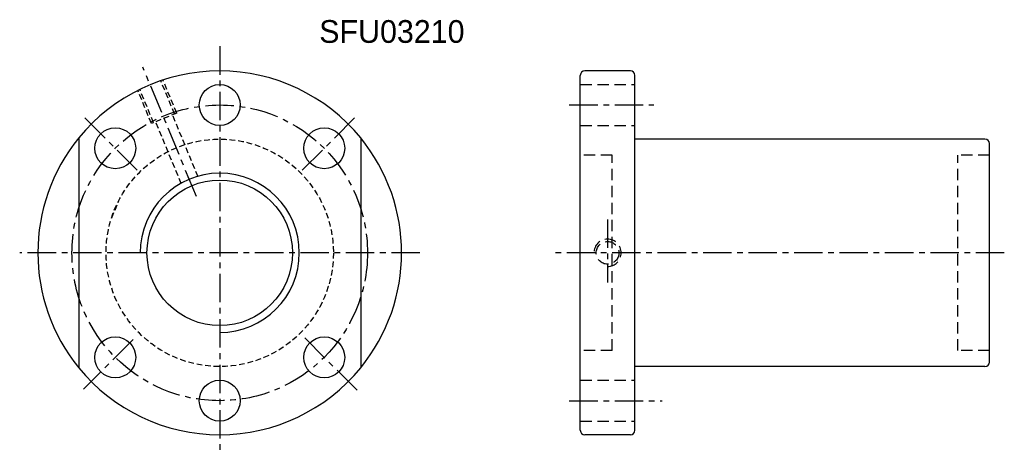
# Model space of a CAD drawing. Extents: x 27 to 244, y 78 to 174.
import ezdxf

# ---------------------------------------------------------------- set-up
doc = ezdxf.new("R2010")
doc.units = 0
doc.header["$MEASUREMENT"] = 0
for name, pattern in [('CENTER', [2, 1.25, -0.25, 0.25, -0.25]), ('DASHED', [0.75, 0.5, -0.25]), ('HIDDEN', [0.375, 0.25, -0.125])]:
    doc.linetypes.add(name, pattern=pattern)
for name, color, linetype in [('CL', 1, 'CENTER'), ('DIM', 4, 'CONTINUOUS'), ('HID', 2, 'HIDDEN'), ('OUT', 3, 'CONTINUOUS')]:
    doc.layers.add(name, color=color, linetype=linetype)

msp = doc.modelspace()

# ---------------------------------------------------------------- linework, layer by layer
at = {"layer": 'CL', "color": 7, "ltscale": 5}
for p, q in [((71, 167.88), (71, 78.4)), ((65.89, 134.83), (54.08, 163.32)), ((147.88, 154.97), (166.49, 154.97)), ((52.84, 140.63), (41.06, 152.42)), ((89.16, 140.63), (100.95, 152.42)), ((156.31, 129.81), (156.31, 115.94)), ((115, 122.47), (27, 122.47)), ((243.56, 122.47), (144.88, 122.47)), ((51.93, 103.4), (41.05, 92.53)), ((89.72, 103.75), (101.54, 91.94)), ((147.88, 89.97), (168.28, 89.97))]:
    msp.add_line(p, q, dxfattribs=at)
msp.add_circle((71, 122.47), 32.5, dxfattribs=at)
at = {"layer": 'DIM', "color": 7}
msp.add_circle((71, 122.47), 16, dxfattribs=at)
for radius, start, end in [(40, 140.805, 219.195), (40, 320.805, 39.195), (17.5, 270, 180)]:
    msp.add_arc((71, 122.47), radius, start, end, dxfattribs=at)
at = {"layer": 'HID', "color": 7, "ltscale": 5}
for p, q in [((61.07, 153), (58.05, 160.28)), ((61.53, 153.19), (58.51, 160.47)), ((55.99, 150.89), (52.97, 158.18)), ((56.45, 151.08), (53.43, 158.37)), ((61.53, 153.19), (55.99, 150.89)), ((66.24, 139.21), (60.61, 152.8)), ((62.54, 137.68), (56.91, 151.27)), ((47.25, 130.15), (48.78, 133.85))]:
    msp.add_line(p, q, dxfattribs=at)
at = {"layer": 'HID', "color": 7, "linetype": 'DASHED', "ltscale": 5}
for p, q in [((150.31, 159.47), (162.31, 159.47)), ((150.31, 150.47), (162.31, 150.47)), ((157.31, 143.97), (150.31, 143.97)), ((157.31, 100.97), (157.31, 143.97)), ((240.31, 143.97), (233.31, 143.97)), ((233.31, 100.97), (233.31, 143.97)), ((157.31, 100.97), (150.31, 100.97)), ((240.31, 100.97), (233.31, 100.97)), ((150.31, 94.47), (162.31, 94.47)), ((150.31, 85.47), (162.31, 85.47))]:
    msp.add_line(p, q, dxfattribs=at)
at = {"layer": 'HID', "color": 7, "ltscale": 5}
msp.add_circle((71, 122.47), 25, dxfattribs=at)
at = {"layer": 'HID', "color": 7, "linetype": 'DASHED', "ltscale": 5}
msp.add_circle((156.31, 122.47), 2.5, dxfattribs=at)
msp.add_arc((156.31, 122.47), 3, 270, 180, dxfattribs=at)
at = {"layer": 'OUT', "color": 7}
for p, q in [((161.31, 162.47), (151.31, 162.47)), ((150.31, 83.47), (150.31, 161.47)), ((162.31, 83.47), (162.31, 161.47)), ((239.31, 147.47), (162.31, 147.47)), ((240.31, 98.47), (240.31, 146.47)), ((239.31, 97.47), (162.31, 97.47)), ((161.31, 82.47), (151.31, 82.47))]:
    msp.add_line(p, q, dxfattribs=at)
at = {"layer": 'OUT', "color": 7, "ltscale": 10}
for p, q in [((40, 147.75), (40, 97.2)), ((102, 147.75), (102, 97.2))]:
    msp.add_line(p, q, dxfattribs=at)
at = {"layer": 'OUT', "color": 7}
for centre in [(71, 154.97), (48.02, 145.46), (93.98, 145.46), (48.02, 99.49), (93.98, 99.49), (71, 89.97)]:
    msp.add_circle(centre, 4.5, dxfattribs=at)
for centre, radius, start, end in [((71, 122.47), 40, 39.195, 140.805), ((151.31, 161.47), 1, 90, 180), ((161.31, 161.47), 1, 0, 90), ((239.31, 146.47), 1, 0, 90), ((239.31, 98.47), 1, 270, 0), ((71, 122.47), 40, 219.195, 320.805), ((151.31, 83.47), 1, 180, 270), ((161.31, 83.47), 1, 270, 0)]:
    msp.add_arc(centre, radius, start, end, dxfattribs=at)

# ---------------------------------------------------------------- texts
at = {"layer": 'DIM', "color": 7}
msp.add_text('SFU03210', height=5, dxfattribs=at).set_placement((92.88, 168.63))

doc.saveas('drawing.dxf')
